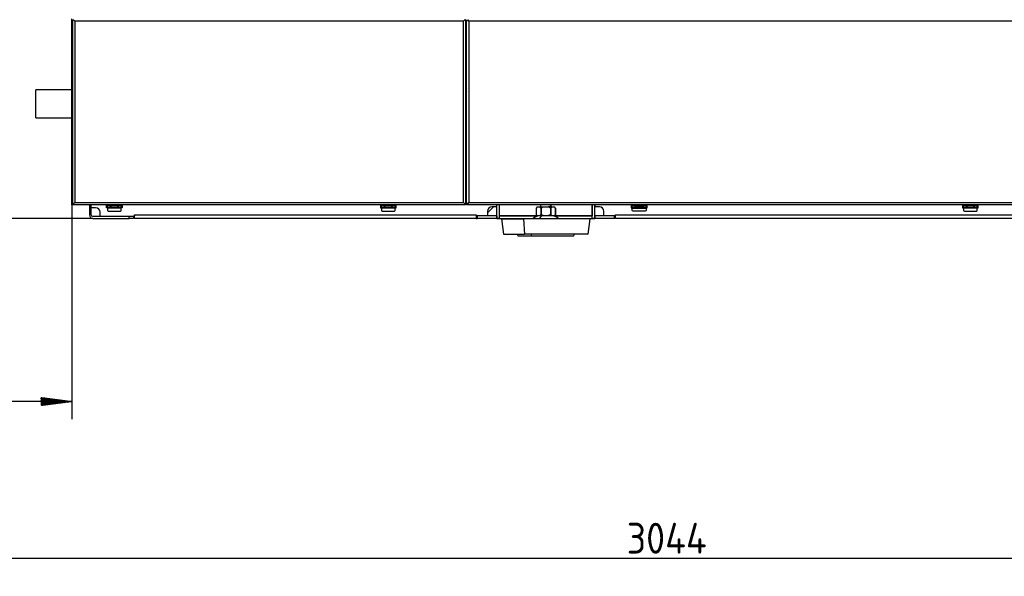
# Model space of a CAD drawing. Header units: millimetres. Extents: x 226 to 1023, y 71 to 732.
# Tile 79 of 110: x 798 to 909, y 410 to 473. Entities that reach past the tile are written whole.
import ezdxf

# ---------------------------------------------------------------- set-up
doc = ezdxf.new("R2010")
doc.units = ezdxf.units.MM
for name, color, linetype, true_color in [('1', 7, 'CONTINUOUS', 0xffffff), ('101', 7, 'CONTINUOUS', 0xffffff), ('TOP', 7, 'CONTINUOUS', 0xffffff)]:
    doc.layers.add(name, color=color, linetype=linetype, true_color=true_color)
doc.styles.add('iso-1', font='isocp.shx')
doc.dimstyles.get("Standard").update_dxf_attribs({"dimtxt": 0.18, "dimasz": 0.18, "dimexe": 0.18, "dimexo": 0.0625, "dimgap": 0.09, "dimtad": 0, "dimtih": 1, "dimtoh": 1, "dimdec": 4, "dimzin": 0, "dimdsep": 46, "dimtxsty": 'Standard', "dimcen": 0.09, "dimadec": 0, "dimazin": 0, "dimtfac": 1, "dimtdec": 4, "dimtofl": 0, "dimtmove": 0, "dimatfit": 3, "dimfxl": 1, "dimtolj": 1, "dimtzin": 0, "dimarcsym": 0})

# ---------------------------------------------------------------- blocks, each defined once
blk = doc.blocks.new('DimnDraft3D6')
at = {"layer": 'TOP', "color": 2, "linetype": 'Continuous', "transparency": 16777216}
for p, q in [((718.33, 519.57), (718.33, 409.67)), ((1022.72, 451.98), (1022.72, 409.67)), ((1022.72, 411.67), (718.33, 411.67))]:
    blk.add_line(p, q, dxfattribs=at)
for points in [[(718.33, 411.67), (721.83, 412.13), (721.83, 411.21), (718.33, 411.67)], [(1022.72, 411.67), (1019.22, 411.21), (1019.22, 412.13), (1022.72, 411.67)]]:
    blk.add_solid(points, dxfattribs=at)
at = {"layer": 'TOP', "color": 2, "linetype": 'Continuous', "transparency": 16777216, "insert": (866.55, 412.24), "char_height": 3.5, "attachment_point": 7, "line_spacing_factor": 0.963855, "style": 'iso-1'}
blk.add_mtext('\\W01.000;\\fisocp.shx,bigfont.shx;3044 ', dxfattribs=at)
blk = doc.blocks.new('DimnDraft3D11')
at = {"layer": 'TOP', "color": 2, "linetype": 'Continuous', "transparency": 16777216}
for p, q in [((720.21, 554.99), (689.79, 554.99)), ((691.79, 450.28), (691.79, 554.99)), ((805.97, 450.28), (689.79, 450.28))]:
    blk.add_line(p, q, dxfattribs=at)
for points in [[(691.79, 554.99), (692.25, 551.49), (691.33, 551.49), (691.79, 554.99)], [(691.79, 450.28), (691.33, 453.78), (692.25, 453.78), (691.79, 450.28)]]:
    blk.add_solid(points, dxfattribs=at)
at = {"layer": 'TOP', "color": 2, "linetype": 'Continuous', "transparency": 16777216, "insert": (691.22, 499.26), "char_height": 3.5, "attachment_point": 7, "rotation": 90, "line_spacing_factor": 0.963855, "style": 'iso-1'}
blk.add_mtext('\\W01.000;\\fisocp.shx,bigfont.shx;1047 ', dxfattribs=at)
blk = doc.blocks.new('DimnDraft3D12')
at = {"layer": 'TOP', "color": 2, "linetype": 'Continuous', "transparency": 16777216}
for p, q in [((746.72, 535.82), (706.25, 535.82)), ((708.25, 450.28), (708.25, 535.82)), ((805.97, 450.28), (706.25, 450.28))]:
    blk.add_line(p, q, dxfattribs=at)
for points in [[(708.25, 535.82), (708.71, 532.32), (707.79, 532.32), (708.25, 535.82)], [(708.25, 450.28), (707.79, 453.78), (708.71, 453.78), (708.25, 450.28)]]:
    blk.add_solid(points, dxfattribs=at)
at = {"layer": 'TOP', "color": 2, "linetype": 'Continuous', "transparency": 16777216, "insert": (707.68, 490.71), "char_height": 3.5, "attachment_point": 7, "rotation": 90, "line_spacing_factor": 0.963855, "style": 'iso-1'}
blk.add_mtext('\\W01.000;\\fisocp.shx,bigfont.shx;855 ', dxfattribs=at)

msp = doc.modelspace()

# ---------------------------------------------------------------- hatches: boundary and pattern name
at = {"layer": 'TOP', "linetype": 'Continuous'}
h = msp.add_hatch(dxfattribs=at)
h.set_pattern_fill('ANSI31', color=2, scale=0.02, angle=45, style=0, pattern_type=0)
h.set_pattern_definition([(45, (0, 0), (-0.01414213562, 0.01414213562), [])])
h.paths.add_polyline_path([(803.569, 429.502), (800.069, 429.042), (800.069, 429.963)], flags=0)

# ---------------------------------------------------------------- linework, layer by layer
at = {"layer": '1', "color": 7, "linetype": 'Continuous'}
for p, q in [((803.569, 472.427), (803.569, 472.927)), ((803.669, 451.927), (803.669, 472.826)), ((803.669, 472.826), (803.769, 472.826)), ((803.769, 472.827), (803.919, 472.677)), ((803.769, 472.826), (803.919, 472.677)), ((848.169, 472.827), (848.019, 472.677)), ((848.169, 472.826), (848.019, 472.677)), ((848.269, 472.826), (848.169, 472.826)), ((848.269, 472.826), (848.269, 451.927)), ((848.519, 472.827), (848.619, 472.677)), ((803.569, 452.327), (803.569, 472.427)), ((848.369, 451.977), (848.369, 472.777)), ((848.369, 472.777), (848.469, 472.777)), ((848.469, 472.777), (848.619, 472.677)), ((848.269, 467.477), (848.369, 467.477)), ((848.269, 465.477), (848.369, 465.477)), ((803.571, 464.877), (799.469, 464.877)), ((799.469, 461.677), (799.469, 464.877)), ((848.371, 464.877), (848.325, 464.877)), ((799.469, 461.677), (803.571, 461.677)), ((848.369, 460.477), (848.269, 460.477)), ((803.569, 451.827), (803.569, 452.327)), ((803.669, 451.827), (803.569, 451.827)), ((803.669, 451.827), (803.669, 451.927)), ((803.669, 451.927), (803.769, 451.927)), ((803.669, 451.927), (803.769, 451.927)), ((803.769, 451.827), (803.669, 451.827)), ((803.769, 451.927), (803.919, 452.077)), ((803.769, 451.927), (803.919, 452.077)), ((803.769, 451.827), (803.769, 451.927)), ((803.769, 451.927), (803.769, 451.927)), ((803.769, 451.827), (803.769, 451.827)), ((848.169, 451.827), (803.769, 451.827)), ((805.569, 451.827), (805.569, 450.677)), ((805.769, 451.477), (805.769, 451.827)), ((805.769, 450.677), (805.769, 451.827)), ((807.494, 451.477), (807.494, 451.827)), ((807.609, 451.772), (807.609, 451.827)), ((807.609, 451.762), (807.609, 451.772)), ((807.609, 451.762), (807.909, 451.762)), ((807.609, 451.741), (807.609, 451.762)), ((807.609, 451.741), (807.609, 451.522)), ((807.909, 451.762), (808.009, 451.762)), ((807.909, 451.762), (807.909, 451.741)), ((807.909, 451.522), (807.909, 451.741)), ((808.009, 451.702), (807.909, 451.702)), ((808.009, 451.762), (808.779, 451.762)), ((808.009, 451.741), (808.009, 451.762)), ((808.009, 451.741), (808.009, 451.615)), ((808.009, 451.572), (808.009, 451.615)), ((808.779, 451.762), (808.879, 451.762)), ((808.779, 451.762), (808.779, 451.741)), ((808.779, 451.615), (808.779, 451.741)), ((808.879, 451.702), (808.779, 451.702)), ((808.779, 451.615), (808.779, 451.572)), ((808.879, 451.762), (809.179, 451.762)), ((808.879, 451.741), (808.879, 451.762)), ((808.879, 451.741), (808.879, 451.522)), ((809.179, 451.772), (809.179, 451.827)), ((809.179, 451.762), (809.179, 451.772)), ((809.179, 451.762), (809.179, 451.741)), ((809.179, 451.522), (809.179, 451.741)), ((809.294, 451.827), (809.294, 451.477)), ((838.594, 451.827), (838.594, 451.477)), ((838.709, 451.772), (838.709, 451.827)), ((838.709, 451.762), (838.709, 451.772)), ((838.709, 451.762), (839.009, 451.762)), ((838.709, 451.741), (838.709, 451.762)), ((838.709, 451.741), (838.709, 451.522)), ((839.009, 451.762), (839.109, 451.762)), ((839.009, 451.762), (839.009, 451.741)), ((839.009, 451.522), (839.009, 451.741)), ((839.109, 451.702), (839.009, 451.702)), ((839.109, 451.762), (839.879, 451.762)), ((839.109, 451.741), (839.109, 451.762)), ((839.109, 451.741), (839.109, 451.615)), ((839.109, 451.572), (839.109, 451.615)), ((839.879, 451.762), (839.979, 451.762)), ((839.879, 451.762), (839.879, 451.741)), ((839.879, 451.615), (839.879, 451.741)), ((839.979, 451.702), (839.879, 451.702)), ((839.879, 451.615), (839.879, 451.572)), ((839.979, 451.762), (840.279, 451.762)), ((839.979, 451.741), (839.979, 451.762)), ((839.979, 451.741), (839.979, 451.522)), ((840.279, 451.772), (840.279, 451.827)), ((840.279, 451.762), (840.279, 451.772)), ((840.279, 451.762), (840.279, 451.741)), ((840.279, 451.522), (840.279, 451.741)), ((840.394, 451.477), (840.394, 451.827)), ((848.169, 451.927), (848.019, 452.077)), ((848.169, 451.927), (848.019, 452.077)), ((848.169, 451.827), (848.169, 451.927)), ((848.169, 451.927), (848.169, 451.927)), ((848.169, 451.927), (848.269, 451.927)), ((848.269, 451.927), (848.169, 451.927)), ((848.169, 451.827), (848.169, 451.827)), ((848.269, 451.827), (848.169, 451.827)), ((848.269, 451.927), (848.269, 451.827)), ((848.369, 451.977), (848.469, 451.977)), ((848.369, 451.827), (848.369, 451.927)), ((848.369, 451.927), (848.469, 451.927)), ((848.469, 451.827), (848.369, 451.827)), ((848.469, 451.977), (848.619, 452.077)), ((848.519, 451.927), (848.469, 451.927)), ((848.519, 451.827), (848.469, 451.827)), ((848.519, 451.927), (848.619, 452.077)), ((848.519, 451.827), (848.519, 451.927)), ((970.219, 451.827), (848.519, 451.827)), ((850.769, 450.927), (851.419, 451.577)), ((851.769, 451.577), (851.269, 451.577)), ((851.769, 451.827), (851.769, 451.577)), ((851.819, 450.287), (851.819, 451.827)), ((852.119, 450.587), (852.119, 451.827)), ((852.119, 450.287), (852.119, 451.827)), ((856.372, 451.577), (856.282, 451.437)), ((856.395, 451.577), (856.372, 451.577)), ((856.395, 451.577), (856.698, 451.577)), ((856.698, 451.577), (857.067, 451.577)), ((856.769, 451.827), (856.769, 451.577)), ((857.067, 451.577), (857.672, 451.577)), ((858.041, 451.577), (857.672, 451.577)), ((857.969, 451.577), (857.969, 451.827)), ((858.041, 451.577), (858.343, 451.577)), ((858.343, 451.577), (858.366, 451.577)), ((858.456, 451.437), (858.366, 451.577)), ((862.619, 450.287), (862.619, 451.827)), ((862.619, 451.827), (862.619, 450.587)), ((862.919, 450.287), (862.919, 451.827)), ((862.969, 451.577), (862.969, 451.827)), ((863.469, 451.577), (862.969, 451.577)), ((867.069, 451.827), (867.069, 451.477)), ((867.184, 451.827), (867.184, 451.772)), ((867.184, 451.762), (867.184, 451.772)), ((867.184, 451.762), (867.184, 451.741)), ((867.484, 451.762), (867.184, 451.762)), ((867.184, 451.522), (867.184, 451.741)), ((867.484, 451.741), (867.484, 451.762)), ((867.584, 451.762), (867.484, 451.762)), ((867.484, 451.741), (867.484, 451.522)), ((867.484, 451.702), (867.584, 451.702)), ((867.584, 451.762), (867.584, 451.741)), ((868.354, 451.762), (867.584, 451.762)), ((867.584, 451.615), (867.584, 451.741)), ((867.584, 451.615), (867.584, 451.572)), ((868.354, 451.741), (868.354, 451.762)), ((868.454, 451.762), (868.354, 451.762)), ((868.354, 451.741), (868.354, 451.615)), ((868.354, 451.702), (868.454, 451.702)), ((868.354, 451.572), (868.354, 451.615)), ((868.754, 451.762), (868.454, 451.762)), ((868.454, 451.762), (868.454, 451.741)), ((868.454, 451.522), (868.454, 451.741)), ((868.754, 451.827), (868.754, 451.772)), ((868.754, 451.762), (868.754, 451.772)), ((868.754, 451.741), (868.754, 451.762)), ((868.754, 451.741), (868.754, 451.522)), ((868.869, 451.477), (868.869, 451.827)), ((904.669, 451.827), (904.669, 451.477)), ((904.784, 451.772), (904.784, 451.827)), ((904.784, 451.762), (904.784, 451.772)), ((904.784, 451.762), (905.084, 451.762)), ((904.784, 451.741), (904.784, 451.762)), ((904.784, 451.741), (904.784, 451.522)), ((905.084, 451.762), (905.184, 451.762)), ((905.084, 451.762), (905.084, 451.741)), ((905.084, 451.522), (905.084, 451.741)), ((905.184, 451.702), (905.084, 451.702)), ((905.184, 451.762), (905.954, 451.762)), ((905.184, 451.741), (905.184, 451.762)), ((905.184, 451.741), (905.184, 451.615)), ((905.184, 451.572), (905.184, 451.615)), ((905.954, 451.762), (906.054, 451.762)), ((905.954, 451.762), (905.954, 451.741)), ((905.954, 451.615), (905.954, 451.741)), ((906.054, 451.702), (905.954, 451.702)), ((905.954, 451.615), (905.954, 451.572)), ((906.054, 451.762), (906.354, 451.762)), ((906.054, 451.741), (906.054, 451.762)), ((906.054, 451.741), (906.054, 451.522)), ((906.354, 451.772), (906.354, 451.827)), ((906.354, 451.762), (906.354, 451.772)), ((906.354, 451.762), (906.354, 451.741)), ((906.354, 451.522), (906.354, 451.741)), ((906.469, 451.477), (906.469, 451.827)), ((806.269, 451.477), (805.769, 451.477)), ((810.069, 450.477), (805.969, 450.477)), ((806.769, 450.477), (806.769, 450.977)), ((810.569, 450.477), (806.769, 450.477)), ((807.609, 451.477), (807.494, 451.477)), ((807.609, 451.522), (809.179, 451.522)), ((807.609, 451.452), (807.609, 451.522)), ((807.609, 451.452), (807.609, 451.192)), ((807.709, 451.092), (809.079, 451.092)), ((808.109, 451.544), (808.679, 451.544)), ((809.179, 451.522), (809.179, 451.452)), ((809.294, 451.477), (809.179, 451.477)), ((809.179, 451.192), (809.179, 451.452)), ((810.569, 450.477), (810.569, 450.277)), ((810.669, 450.277), (810.669, 450.677)), ((810.669, 450.677), (810.669, 450.677)), ((810.669, 450.677), (810.669, 450.577)), ((838.594, 451.477), (838.709, 451.477)), ((838.709, 451.522), (840.279, 451.522)), ((838.709, 451.452), (838.709, 451.522)), ((838.709, 451.452), (838.709, 451.192)), ((838.809, 451.092), (840.179, 451.092)), ((839.209, 451.544), (839.779, 451.544)), ((840.279, 451.522), (840.279, 451.452)), ((840.279, 451.477), (840.394, 451.477)), ((840.279, 451.192), (840.279, 451.452)), ((849.469, 450.677), (849.469, 450.277)), ((849.469, 450.677), (849.469, 450.677)), ((849.469, 450.577), (849.519, 450.577)), ((849.519, 450.277), (849.519, 450.577)), ((849.519, 450.577), (849.569, 450.577)), ((850.769, 450.577), (849.569, 450.577)), ((851.799, 450.577), (849.569, 450.577)), ((850.769, 451.077), (850.769, 450.577)), ((851.799, 450.577), (851.809, 450.577)), ((851.809, 450.577), (851.809, 450.277)), ((851.809, 450.577), (851.819, 450.577)), ((852.119, 450.577), (856.393, 450.577)), ((856.393, 450.577), (852.129, 450.577)), ((856.282, 451.437), (856.282, 450.7)), ((856.282, 451.437), (856.282, 451.437)), ((856.282, 451.437), (856.282, 450.7)), ((856.282, 450.7), (856.393, 450.577)), ((856.282, 450.7), (856.282, 450.7)), ((856.393, 450.577), (856.434, 450.577)), ((856.659, 450.577), (856.434, 450.577)), ((857.145, 450.577), (856.659, 450.577)), ((856.811, 451.437), (856.841, 451.437)), ((856.811, 451.437), (856.811, 450.7)), ((856.811, 450.7), (856.841, 450.7)), ((856.841, 451.437), (856.841, 450.7)), ((857.594, 450.577), (857.145, 450.577)), ((858.08, 450.577), (857.594, 450.577)), ((857.897, 451.437), (857.897, 450.7)), ((857.928, 451.437), (857.897, 451.437)), ((857.928, 450.7), (857.897, 450.7)), ((857.928, 451.437), (857.928, 450.7)), ((858.304, 450.577), (858.08, 450.577)), ((858.304, 450.577), (858.345, 450.577)), ((858.345, 450.577), (858.456, 450.7)), ((862.609, 450.577), (858.345, 450.577)), ((858.345, 450.577), (862.619, 450.577)), ((858.456, 450.7), (858.456, 451.437)), ((858.456, 451.437), (858.456, 451.437)), ((858.456, 451.437), (858.456, 450.7)), ((858.456, 450.7), (858.456, 450.7)), ((862.919, 450.577), (862.929, 450.577)), ((862.929, 450.277), (862.929, 450.577)), ((862.929, 450.577), (862.939, 450.577)), ((865.169, 450.577), (862.939, 450.577)), ((863.969, 450.577), (863.969, 451.077)), ((865.169, 450.577), (863.969, 450.577)), ((865.169, 450.577), (865.219, 450.577)), ((865.219, 450.577), (865.219, 450.277)), ((865.269, 450.277), (865.269, 450.677)), ((865.269, 450.677), (865.269, 450.677)), ((867.069, 451.477), (867.184, 451.477)), ((867.184, 451.522), (867.184, 451.452)), ((868.754, 451.522), (867.184, 451.522)), ((867.184, 451.192), (867.184, 451.452)), ((868.654, 451.092), (867.284, 451.092)), ((868.254, 451.544), (867.684, 451.544)), ((868.754, 451.452), (868.754, 451.522)), ((868.754, 451.477), (868.869, 451.477)), ((868.754, 451.452), (868.754, 451.192)), ((904.669, 451.477), (904.784, 451.477)), ((904.784, 451.522), (906.354, 451.522)), ((904.784, 451.452), (904.784, 451.522)), ((904.784, 451.452), (904.784, 451.192)), ((904.884, 451.092), (906.254, 451.092)), ((905.284, 451.544), (905.854, 451.544)), ((906.354, 451.522), (906.354, 451.452)), ((906.354, 451.477), (906.469, 451.477)), ((906.354, 451.192), (906.354, 451.452)), ((805.969, 450.277), (810.069, 450.277)), ((810.569, 450.277), (810.069, 450.277)), ((849.469, 450.277), (810.669, 450.277)), ((849.469, 450.277), (849.519, 450.277)), ((849.519, 450.277), (849.569, 450.277)), ((851.799, 450.277), (849.569, 450.277)), ((851.809, 450.277), (851.799, 450.277)), ((851.809, 450.277), (851.819, 450.277)), ((851.819, 450.277), (851.819, 450.287)), ((852.119, 450.277), (851.819, 450.277)), ((852.119, 450.277), (852.119, 450.287)), ((852.119, 450.277), (855.933, 450.277)), ((852.344, 450.227), (852.569, 448.477)), ((852.344, 450.227), (854.857, 450.227)), ((862.394, 450.227), (854.857, 450.227)), ((858.806, 450.277), (862.619, 450.277)), ((862.169, 448.477), (862.394, 450.227)), ((862.619, 450.277), (862.619, 450.287)), ((862.919, 450.277), (862.619, 450.277)), ((862.919, 450.277), (862.919, 450.287)), ((862.929, 450.277), (862.919, 450.277)), ((862.929, 450.277), (862.939, 450.277)), ((865.169, 450.277), (862.939, 450.277)), ((865.219, 450.277), (865.169, 450.277)), ((950.469, 450.277), (865.269, 450.277)), ((852.569, 448.477), (854.969, 448.477)), ((854.119, 448.477), (854.219, 448.277)), ((855.794, 448.277), (854.219, 448.277)), ((862.169, 448.477), (854.969, 448.477)), ((860.519, 448.277), (855.794, 448.277)), ((860.519, 448.277), (860.619, 448.477))]:
    msp.add_line(p, q, dxfattribs=at)
at = {"layer": '1', "color": 252, "linetype": 'Continuous'}
for p, q in [((803.669, 472.427), (803.569, 472.427)), ((803.919, 472.677), (803.919, 452.077)), ((848.019, 472.677), (803.919, 472.677)), ((848.019, 452.077), (848.019, 472.677)), ((848.619, 472.677), (848.619, 452.077)), ((970.119, 472.677), (848.619, 472.677)), ((848.369, 465.077), (848.269, 465.077)), ((803.569, 452.327), (803.669, 452.327)), ((803.769, 451.927), (803.769, 451.827)), ((803.919, 452.077), (848.019, 452.077)), ((809.179, 451.772), (807.609, 451.772)), ((807.909, 451.741), (807.609, 451.741)), ((808.779, 451.741), (808.009, 451.741)), ((809.179, 451.741), (808.879, 451.741)), ((840.279, 451.772), (838.709, 451.772)), ((839.009, 451.741), (838.709, 451.741)), ((839.879, 451.741), (839.109, 451.741)), ((840.279, 451.741), (839.979, 451.741)), ((848.169, 451.827), (848.169, 451.927)), ((848.469, 451.927), (848.469, 451.827)), ((848.619, 452.077), (970.119, 452.077)), ((857.889, 451.577), (857.889, 451.827)), ((867.184, 451.772), (868.754, 451.772)), ((867.184, 451.741), (867.484, 451.741)), ((867.584, 451.741), (868.354, 451.741)), ((868.454, 451.741), (868.754, 451.741)), ((906.354, 451.772), (904.784, 451.772)), ((905.084, 451.741), (904.784, 451.741)), ((905.954, 451.741), (905.184, 451.741)), ((906.354, 451.741), (906.054, 451.741)), ((809.179, 451.452), (807.609, 451.452)), ((808.109, 451.544), (808.109, 451.522)), ((808.679, 451.522), (808.679, 451.544)), ((810.069, 450.277), (810.069, 450.477)), ((810.669, 450.677), (849.469, 450.677)), ((840.279, 451.452), (838.709, 451.452)), ((839.209, 451.544), (839.209, 451.522)), ((839.779, 451.522), (839.779, 451.544)), ((849.569, 450.577), (849.569, 450.277)), ((851.799, 450.277), (851.799, 450.577)), ((862.939, 450.577), (862.939, 450.277)), ((865.169, 450.277), (865.169, 450.577)), ((865.269, 450.677), (950.469, 450.677)), ((867.184, 451.452), (868.754, 451.452)), ((867.684, 451.522), (867.684, 451.544)), ((868.254, 451.544), (868.254, 451.522)), ((906.354, 451.452), (904.784, 451.452)), ((905.284, 451.544), (905.284, 451.522)), ((905.854, 451.522), (905.854, 451.544)), ((851.819, 450.287), (852.119, 450.287)), ((854.857, 450.227), (854.969, 448.477)), ((862.619, 450.287), (862.919, 450.287)), ((855.794, 448.277), (855.744, 448.477))]:
    msp.add_line(p, q, dxfattribs=at)
at = {"layer": '1', "color": 7, "linetype": 'Continuous'}
for centre, radius, start, end in [((848.569, 464.827), 0.25, 143.13087, 216.86894), ((851.269, 451.077), 0.5, 90, 180), ((863.469, 451.077), 0.5, 0, 90), ((805.969, 450.677), 0.4, 180, 270), ((806.269, 450.977), 0.5, 0, 90), ((807.709, 451.192), 0.1, 180, 270), ((809.079, 451.192), 0.1, 270, 0), ((810.569, 450.577), 0.1, 270, 0), ((838.809, 451.192), 0.1, 180, 270), ((840.179, 451.192), 0.1, 270, 0), ((849.569, 450.677), 0.1, 180, 270), ((852.129, 450.587), 0.01, 180, 270), ((856.832, 449.077), 1.5, 90, 129.94451), ((857.906, 449.077), 1.5, 50.05549, 90), ((862.609, 450.587), 0.01, 270, 0), ((865.169, 450.677), 0.1, 270, 360), ((904.884, 451.192), 0.1, 180, 270), ((906.254, 451.192), 0.1, 270, 0)]:
    msp.add_arc(centre, radius, start, end, dxfattribs=at)
at = {"layer": '1', "color": 7, "linetype": 'Continuous', "extrusion": (0, 0, -1)}
for centre, radius, start, end in [((-805.969, 450.677), 0.2, 270, 0), ((-867.284, 451.192), 0.1, 270, 0), ((-868.654, 451.192), 0.1, 180, 270)]:
    msp.add_arc(centre, radius, start, end, dxfattribs=at)
at = {"layer": '1', "color": 7, "linetype": 'Continuous'}
for centre, major_axis, start_param, end_param in [((808.109, 451.615), (-0.1, 0), 0, 1.5707963), ((808.109, 451.572), (0.1, 0), 3.1415927, 3.9341099), ((808.679, 451.615), (-0.1, 0), 1.5707963, 3.1415927), ((808.679, 451.572), (0.1, 0), 5.4906681, 6.2831853), ((839.209, 451.615), (-0.1, 0), 0, 1.5707963), ((839.209, 451.572), (0.1, 0), 3.1415927, 3.9341099), ((839.779, 451.615), (-0.1, 0), 1.5707963, 3.1415927), ((839.779, 451.572), (0.1, 0), 5.4906681, 6.2831853), ((867.684, 451.615), (0.1, 0), 3.1415927, 4.712389), ((867.684, 451.572), (-0.1, 0), 0, 0.7925173), ((868.254, 451.615), (0.1, 0), 4.712389, 6.2831853), ((868.254, 451.572), (-0.1, 0), 2.3490754, 3.1415927), ((905.284, 451.615), (-0.1, 0), 0, 1.5707963), ((905.284, 451.572), (0.1, 0), 3.1415927, 3.9341099), ((905.854, 451.615), (-0.1, 0), 1.5707963, 3.1415927), ((905.854, 451.572), (0.1, 0), 5.4906681, 6.2831853)]:
    msp.add_ellipse(centre, major_axis=major_axis, ratio=0.7071068, start_param=start_param, end_param=end_param, dxfattribs=at)
at = {"layer": '1', "color": 252, "linetype": 'Continuous'}
msp.add_ellipse((857.101, 449.077), major_axis=(0, -1.5), ratio=0.5, start_param=3.1415927, end_param=3.8387558, dxfattribs=at)
at = {"layer": '1', "color": 7, "linetype": 'Continuous'}
for points, knots in [([(856.395, 451.577), (856.383, 451.565), (856.358, 451.538), (856.32, 451.492), (856.295, 451.456), (856.282, 451.437)], [0, 0, 0, 0, 0.3113945, 0.644387, 1, 1, 1, 1]), ([(856.811, 451.437), (856.798, 451.456), (856.773, 451.492), (856.736, 451.538), (856.71, 451.565), (856.698, 451.577)], [0, 0, 0, 0, 0.3556584, 0.6886595, 1, 1, 1, 1]), ([(857.067, 451.577), (857.042, 451.565), (856.991, 451.538), (856.916, 451.492), (856.866, 451.456), (856.841, 451.437)], [0, 0, 0, 0, 0.3113945, 0.644387, 1, 1, 1, 1]), ([(857.897, 451.437), (857.872, 451.456), (857.823, 451.492), (857.747, 451.538), (857.697, 451.565), (857.672, 451.577)], [0, 0, 0, 0, 0.3556584, 0.6886595, 1, 1, 1, 1]), ([(858.041, 451.577), (858.028, 451.565), (858.003, 451.538), (857.965, 451.492), (857.94, 451.456), (857.928, 451.437)], [0, 0, 0, 0, 0.3113945, 0.644387, 1, 1, 1, 1]), ([(858.456, 451.437), (858.443, 451.456), (858.419, 451.492), (858.381, 451.538), (858.356, 451.565), (858.343, 451.577)], [0, 0, 0, 0, 0.3556584, 0.6886595, 1, 1, 1, 1]), ([(856.434, 450.577), (856.408, 450.592), (856.355, 450.624), (856.307, 450.675), (856.282, 450.7)], [0, 0, 0, 0, 0.4998531, 1, 1, 1, 1]), ([(856.811, 450.7), (856.786, 450.675), (856.738, 450.624), (856.685, 450.592), (856.659, 450.577)], [0, 0, 0, 0, 0.5001476, 1, 1, 1, 1]), ([(857.145, 450.577), (857.092, 450.592), (856.987, 450.624), (856.89, 450.675), (856.841, 450.7)], [0, 0, 0, 0, 0.4998531, 1, 1, 1, 1]), ([(857.897, 450.7), (857.849, 450.675), (857.751, 450.624), (857.646, 450.592), (857.594, 450.577)], [0, 0, 0, 0, 0.5001476, 1, 1, 1, 1]), ([(858.08, 450.577), (858.053, 450.592), (858.001, 450.624), (857.952, 450.675), (857.928, 450.7)], [0, 0, 0, 0, 0.4998531, 1, 1, 1, 1]), ([(858.456, 450.7), (858.432, 450.675), (858.383, 450.624), (858.331, 450.592), (858.304, 450.577)], [0, 0, 0, 0, 0.5001476, 1, 1, 1, 1])]:
    msp.add_open_spline(points, degree=3, knots=knots, dxfattribs=at)
at = {"layer": '101', "color": 2, "linetype": 'Continuous'}
for p, q in [((803.569, 451.827), (803.569, 427.502)), ((805.969, 450.277), (674.509, 450.277)), ((803.569, 429.502), (746.716, 429.502))]:
    msp.add_line(p, q, dxfattribs=at)

# ---------------------------------------------------------------- dimensions: what is measured, and where the dimension line sits
at = {"layer": 'TOP', "color": 2, "linetype": 'Continuous', "lineweight": -3}
for base, p2, text, picture, middle in [((691.789, 554.993), (720.214, 554.993), '\\C2;1047', 'DimnDraft3D11', (691.789, 502.635)), ((708.252, 535.817), (746.716, 535.817), '\\C2;855', 'DimnDraft3D12', (708.252, 493.047))]:
    dim = msp.add_linear_dim(base=base, p1=(805.969, 450.277), p2=p2, angle=90, text=text, dimstyle='Standard', override={"dimtxt": 3.5, "dimasz": 3.5, "dimexe": 2, "dimexo": 0, "dimgap": 1.75, "dimtad": 1, "dimtih": 0, "dimtoh": 0, "dimdec": 0, "dimzin": 8, "dimtxsty": 'iso-1', "dimsah": 1, "dimclrd": 2, "dimclre": 2, "dimclrt": 2, "dimtm": -0.003937, "dimtdec": 2, "dimtofl": 1, "dimtmove": 0}, dxfattribs=at)
    dim.commit()
    dim.dimension.update_dxf_attribs({"geometry": picture, "text_midpoint": middle, "dimtype": 160})
dim = msp.add_linear_dim(base=(718.327, 411.668), p1=(1022.719, 451.977), p2=(718.327, 519.57), text='\\C2;3044', dimstyle='Standard', override={"dimtxt": 3.5, "dimasz": 3.5, "dimexe": 2, "dimexo": 0, "dimgap": 1.75, "dimtad": 1, "dimtih": 0, "dimdec": 0, "dimzin": 8, "dimtxsty": 'iso-1', "dimsah": 1, "dimclrd": 2, "dimclre": 2, "dimclrt": 2, "dimtm": -0.003937, "dimtdec": 2, "dimtofl": 1, "dimtmove": 0}, dxfattribs=at)
dim.commit()
dim.dimension.update_dxf_attribs({"geometry": 'DimnDraft3D6', "text_midpoint": (870.523, 411.668), "dimtype": 160})

doc.saveas('drawing.dxf')
